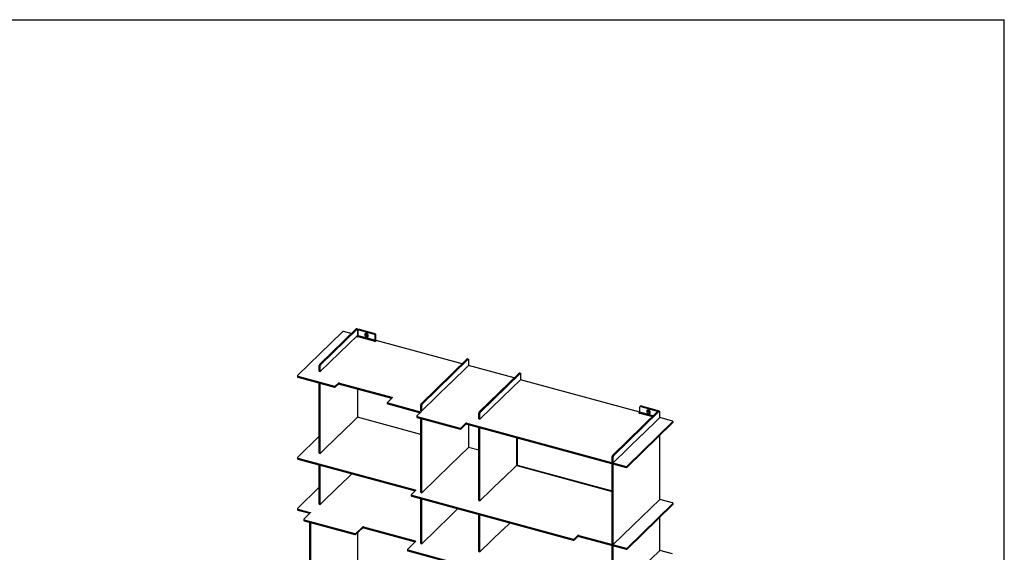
# Model space of a CAD drawing. Header units: millimetres. Extents: x 2576 to 14724, y 480 to 4785.
# Tile 7 of 7: x 11649 to 14724, y 3122 to 4785. Entities that reach past the tile are written whole.
import ezdxf

# ---------------------------------------------------------------- set-up
doc = ezdxf.new("R2010")
doc.units = ezdxf.units.MM
doc.header["$LTSCALE"] = 18
doc.linetypes.add('SLD-Solido', pattern=[0])
doc.layers.add('QUOTE', color=1, linetype='SLD-Solido')
doc.layers.add('SCHIZZI', color=9, linetype='Continuous')

msp = doc.modelspace()

# ---------------------------------------------------------------- linework, layer by layer
for p, q in [((12585.87, 3709.12), (12699.61, 3820.13)), ((12589.05, 3708.25), (12702.79, 3819.26)), ((12699.61, 3820.13), (12702.79, 3819.26)), ((12703.42, 3819.52), (12700.24, 3820.39)), ((12703.91, 3818.3), (12703.91, 3799.39)), ((12705.63, 3798.63), (12705.63, 3815.6)), ((12707.75, 3818.38), (12706.07, 3816.74)), ((12709.43, 3818.72), (12707.75, 3817.08)), ((12707.75, 3817.08), (12756.57, 3803.81)), ((12709.43, 3818.72), (12758.25, 3805.45)), ((12657.05, 3810.99), (12516.48, 3673.79)), ((12704.12, 3799.59), (12648.12, 3744.93)), ((12684.13, 3805.03), (12660.29, 3811.51)), ((12705.63, 3799.07), (12702.35, 3795.88)), ((12702.35, 3795.88), (12703.95, 3795.45)), ((12703.95, 3795.45), (12704.79, 3796.27)), ((12705.63, 3799.18), (12704.12, 3799.59)), ((12704.79, 3796.27), (12757.85, 3781.85)), ((12758.69, 3784.21), (12705.63, 3798.63)), ((12756.57, 3803.81), (12758.25, 3805.45)), ((12758.6, 3780.59), (12761.96, 3783.87)), ((12760.37, 3802.82), (12758.69, 3801.18)), ((12758.69, 3801.18), (12758.69, 3784.21)), ((12758.69, 3784.21), (12760.37, 3785.85)), ((12760.37, 3802.82), (12760.37, 3785.85)), ((13030.54, 3710.88), (12761.96, 3783.87)), ((12757.85, 3781.85), (12757.01, 3781.03)), ((12757.01, 3781.03), (12758.6, 3780.59)), ((12757.85, 3781.85), (12757.85, 3780.8)), ((12647.91, 3745.19), (12587.93, 3686.66)), ((12648.12, 3744.93), (12647.74, 3745.03)), ((12647.91, 3744.99), (12647.91, 3745.19)), ((12902.75, 3586.15), (13046.02, 3725.98)), ((12905.93, 3585.28), (13049.2, 3725.12)), ((13046.02, 3725.98), (13049.2, 3725.12)), ((13049.83, 3725.37), (13046.64, 3726.24)), ((13050.32, 3724.15), (13050.32, 3705.24)), ((12584.75, 3705.97), (12587.93, 3705.1)), ((12584.75, 3687.52), (12584.75, 3705.97)), ((12585.87, 3709.12), (12589.05, 3708.25)), ((12587.93, 3686.66), (12587.93, 3705.1)), ((13050.53, 3705.45), (12994.53, 3650.78)), ((13193.13, 3666.69), (13050.53, 3705.45)), ((12516.2, 3673.21), (12516.2, 3670.13)), ((12517.48, 3672.12), (12632.06, 3641.04)), ((12517.48, 3672.12), (12517.48, 3669.03)), ((12517.48, 3669.03), (12632.06, 3637.95)), ((12584.75, 3687.52), (12587.93, 3686.66)), ((13084.48, 3560.64), (13208.61, 3681.79)), ((13087.66, 3559.78), (13211.79, 3680.93)), ((13213.12, 3661.26), (13157.12, 3606.6)), ((13208.61, 3681.79), (13211.79, 3680.93)), ((13212.42, 3681.19), (13209.24, 3682.05)), ((13212.91, 3679.96), (13212.91, 3661.05)), ((13586.29, 3559.84), (13213.12, 3661.26)), ((12584.75, 3432.05), (12584.75, 3650.79)), ((12587.93, 3431.18), (12587.93, 3649.92)), ((12632.06, 3641.04), (12632.06, 3637.95)), ((12635.3, 3641.55), (12644.21, 3650.25)), ((12635.3, 3638.47), (12644.21, 3647.17)), ((12635.3, 3641.55), (12635.3, 3638.47)), ((12644.21, 3650.25), (12644.21, 3647.17)), ((12647.46, 3650.77), (12810.99, 3606.33)), ((12647.46, 3650.77), (12647.46, 3647.69)), ((12647.46, 3647.69), (12810.64, 3603.34)), ((12703.91, 3632.34), (12703.91, 3543.91)), ((12994.32, 3650.95), (12904.81, 3563.59)), ((12994.53, 3650.78), (12994.23, 3650.86)), ((12994.32, 3650.84), (12994.32, 3650.95)), ((12811.99, 3604.66), (12797.43, 3590.44)), ((12810.99, 3606.33), (12810.99, 3603.68)), ((13156.91, 3606.86), (13086.54, 3538.18)), ((13157.12, 3606.6), (13156.74, 3606.7)), ((13156.91, 3606.65), (13156.91, 3606.86)), ((12797.15, 3589.87), (12797.15, 3586.78)), ((12798.43, 3588.77), (12900.32, 3561.08)), ((12798.43, 3588.77), (12798.43, 3585.69)), ((12798.43, 3585.69), (12899.97, 3558.09)), ((12901.63, 3583), (12904.81, 3582.13)), ((12901.63, 3564.45), (12901.63, 3583)), ((12902.75, 3586.15), (12905.93, 3585.28)), ((12904.81, 3563.59), (12904.81, 3582.13)), ((13586.29, 3559.28), (13586.29, 3576.26)), ((13588.42, 3579.04), (13586.74, 3577.4)), ((13590.1, 3579.38), (13588.42, 3577.74)), ((13588.42, 3577.74), (13637.24, 3564.47)), ((13590.1, 3579.38), (13638.92, 3566.11)), ((12704.12, 3544.12), (12648.12, 3489.46)), ((12901.63, 3490.44), (12704.12, 3544.12)), ((12889.28, 3547.36), (12889.28, 3544.27)), ((12901.32, 3559.41), (12889.56, 3547.94)), ((12890.56, 3546.27), (13024.29, 3509.92)), ((12890.56, 3546.27), (12890.56, 3543.18)), ((12890.56, 3543.18), (13024.29, 3506.84)), ((12900.32, 3561.08), (12900.32, 3558.44)), ((12901.63, 3564.45), (12904.81, 3563.59)), ((12901.63, 3309.08), (12901.63, 3540.17)), ((12904.81, 3308.22), (12904.81, 3539.31)), ((13083.36, 3557.49), (13086.54, 3556.62)), ((13083.36, 3539.05), (13083.36, 3557.49)), ((13083.36, 3539.05), (13086.54, 3538.18)), ((13084.48, 3560.64), (13087.66, 3559.78)), ((13086.54, 3538.18), (13086.54, 3556.62)), ((13500.39, 3424.15), (13643.32, 3563.65)), ((13503.58, 3423.29), (13646.5, 3562.78)), ((13586.29, 3559.73), (13583.02, 3556.53)), ((13583.02, 3556.53), (13584.61, 3556.1)), ((13584.61, 3556.1), (13585.45, 3556.92)), ((13585.45, 3556.92), (13625.32, 3546.09)), ((13627.4, 3548.11), (13586.29, 3559.28)), ((13647.83, 3543.11), (13591.83, 3488.45)), ((13637.24, 3564.47), (13638.92, 3566.11)), ((13641.04, 3563.47), (13639.36, 3561.83)), ((13639.36, 3561.83), (13639.36, 3559.79)), ((13641.04, 3563.47), (13641.04, 3561.43)), ((13643.32, 3563.65), (13646.5, 3562.78)), ((13647.13, 3563.04), (13643.95, 3563.91)), ((13647.62, 3561.82), (13647.62, 3542.91)), ((13688.05, 3532.18), (13647.83, 3543.11)), ((13024.29, 3509.92), (13024.29, 3506.84)), ((13027.53, 3510.44), (13042.68, 3525.05)), ((13027.53, 3507.35), (13042.68, 3521.97)), ((13027.53, 3510.44), (13027.53, 3507.35)), ((13042.68, 3525.05), (13042.68, 3521.97)), ((13045.92, 3525.57), (13542.9, 3390.5)), ((13045.92, 3525.57), (13045.92, 3522.48)), ((13045.92, 3522.48), (13542.9, 3387.42)), ((13050.32, 3521.29), (13050.32, 3449.77)), ((13083.36, 3283.57), (13083.36, 3512.31)), ((13086.54, 3282.71), (13086.54, 3511.44)), ((13546.14, 3391.02), (13689.06, 3530.51)), ((13546.14, 3387.93), (13689.06, 3527.42)), ((13689.06, 3530.51), (13689.06, 3527.42)), ((13689.33, 3528), (13689.33, 3531.09)), ((12584.75, 3484.95), (12516.48, 3418.32)), ((12647.91, 3489.72), (12587.93, 3431.18)), ((12648.12, 3489.46), (12647.74, 3489.56)), ((12647.91, 3489.52), (12647.91, 3489.72)), ((13200.64, 3480.43), (13200.64, 3395.33)), ((13202.88, 3479.83), (13202.88, 3394.41)), ((13591.62, 3488.71), (13502.46, 3401.69)), ((13591.83, 3488.45), (13591.45, 3488.55)), ((13591.62, 3488.51), (13591.62, 3488.71)), ((13647.62, 3486.98), (13647.62, 3287.43)), ((13050.53, 3449.97), (12994.53, 3395.31)), ((13083.36, 3441.05), (13050.53, 3449.97)), ((12516.2, 3417.74), (12516.2, 3414.65)), ((12517.48, 3416.65), (12884.42, 3316.92)), ((12517.48, 3416.65), (12517.48, 3413.56)), ((12517.48, 3413.56), (12884.07, 3313.93)), ((12584.75, 3432.05), (12587.93, 3431.18)), ((13499.27, 3421), (13502.46, 3420.14)), ((13499.27, 3402.56), (13499.27, 3421)), ((13500.39, 3424.15), (13503.58, 3423.29)), ((13502.46, 3401.69), (13502.46, 3420.14)), ((12584.75, 3272.79), (12584.75, 3395.28)), ((12587.93, 3271.93), (12587.93, 3394.41)), ((12994.32, 3395.57), (12904.81, 3308.22)), ((12994.53, 3395.31), (12994.15, 3395.41)), ((12994.32, 3395.37), (12994.32, 3395.57)), ((13201.13, 3394.08), (13157.12, 3351.12)), ((13201.13, 3393.74), (13201.13, 3394.82)), ((13201.44, 3392.9), (13499.26, 3311.96)), ((13202.88, 3394.41), (13499.26, 3313.86)), ((13499.24, 3147.03), (13499.27, 3399.06)), ((13499.27, 3402.56), (13502.46, 3401.69)), ((13499.27, 3399.06), (13499.44, 3399.23)), ((13499.27, 3399.06), (13502.46, 3398.2)), ((13502.42, 3146.16), (13502.46, 3398.2)), ((13502.46, 3398.2), (13502.63, 3398.36)), ((13542.9, 3390.5), (13542.9, 3387.42)), ((13546.14, 3391.02), (13546.14, 3387.93)), ((12686.47, 3367.63), (12648.12, 3330.2)), ((12584.75, 3325.69), (12516.48, 3259.06)), ((12647.91, 3330.46), (12587.93, 3271.93)), ((12648.12, 3330.2), (12647.74, 3330.3)), ((12647.91, 3330.26), (12647.91, 3330.46)), ((13156.91, 3351.39), (13086.54, 3282.71)), ((13157.12, 3351.12), (13156.74, 3351.22)), ((13156.91, 3351.18), (13156.91, 3351.39)), ((12872.15, 3301.99), (12872.15, 3298.91)), ((12885.42, 3315.25), (12872.43, 3302.57)), ((12873.43, 3300.9), (13378.03, 3163.76)), ((12873.43, 3300.9), (12873.43, 3297.81)), ((12873.43, 3297.81), (13378.03, 3160.67)), ((12884.42, 3316.92), (12884.42, 3314.27)), ((12901.63, 3309.08), (12904.81, 3308.22)), ((12584.75, 3272.79), (12587.93, 3271.93)), ((12901.63, 3149.82), (12901.63, 3290.15)), ((12904.81, 3148.96), (12904.81, 3289.28)), ((13083.36, 3283.57), (13086.54, 3282.71)), ((13546.14, 3135.55), (13689.06, 3275.04)), ((13546.14, 3132.46), (13689.06, 3271.95)), ((13647.83, 3287.64), (13591.83, 3232.98)), ((13688.05, 3276.71), (13647.83, 3287.64)), ((13689.06, 3275.04), (13689.06, 3271.95)), ((13689.33, 3272.53), (13689.33, 3275.61)), ((12516.2, 3258.48), (12516.2, 3255.39)), ((12517.48, 3257.39), (12555.69, 3247)), ((12517.48, 3257.39), (12517.48, 3254.3)), ((12517.48, 3254.3), (12555.34, 3244.01)), ((12556.69, 3245.33), (12536.53, 3225.66)), ((12555.69, 3247), (12555.69, 3244.36)), ((12994.32, 3236.32), (12904.81, 3148.96)), ((12994.66, 3236.02), (12994.15, 3236.16)), ((12994.32, 3236.11), (12994.32, 3236.32)), ((13017.77, 3258.58), (12994.66, 3236.02)), ((13083.36, 3124.32), (13083.36, 3240.76)), ((13086.54, 3123.45), (13086.54, 3239.89)), ((13591.62, 3233.22), (13502.42, 3146.16)), ((13591.83, 3232.98), (13591.47, 3233.07)), ((13591.62, 3233.03), (13591.62, 3233.22)), ((13647.62, 3231.51), (13647.62, 3128.01)), ((12536.25, 3225.08), (12536.25, 3221.99)), ((12537.53, 3223.99), (12695.88, 3180.95)), ((12537.53, 3223.99), (12537.53, 3220.9)), ((12537.53, 3220.9), (12695.88, 3177.86)), ((12555.51, 2932.38), (12555.51, 3216.01)), ((12558.69, 2931.51), (12558.69, 3215.15)), ((12699.12, 3181.47), (12719.28, 3201.14)), ((12699.12, 3178.38), (12719.28, 3198.06)), ((12719.28, 3201.14), (12719.28, 3198.06)), ((12722.53, 3201.66), (12884.42, 3157.66)), ((12722.53, 3201.66), (12722.53, 3198.58)), ((12722.53, 3198.58), (12884.07, 3154.67)), ((13180.37, 3214.39), (13157.25, 3191.83)), ((12695.88, 3180.95), (12695.88, 3177.86)), ((12699.12, 3181.47), (12699.12, 3178.38)), ((12703.91, 3183.05), (12703.91, 3072.62)), ((13156.91, 3192.13), (13086.54, 3123.45)), ((13157.25, 3191.83), (13156.74, 3191.97)), ((13156.91, 3191.92), (13156.91, 3192.13)), ((13381.28, 3164.27), (13391.92, 3174.66)), ((13381.28, 3161.19), (13391.92, 3171.58)), ((13391.92, 3174.66), (13391.92, 3171.58)), ((13395.16, 3175.18), (13542.9, 3135.03)), ((13395.16, 3175.18), (13395.16, 3172.09)), ((13395.16, 3172.09), (13542.9, 3131.94)), ((12885.42, 3155.99), (12860.22, 3131.39)), ((12884.42, 3157.66), (12884.42, 3155.01)), ((12901.63, 3149.82), (12904.81, 3148.96)), ((13378.03, 3163.76), (13378.03, 3160.67)), ((13381.28, 3164.27), (13381.28, 3161.19)), ((13499.22, 2987.77), (13499.24, 3143.53)), ((13499.24, 3147.03), (13502.42, 3146.16)), ((13499.24, 3143.53), (13499.46, 3143.75)), ((13499.24, 3143.53), (13502.42, 3142.66)), ((13502.4, 2986.9), (13502.42, 3142.66)), ((13502.42, 3142.66), (13502.65, 3142.88)), ((12859.94, 3130.82), (12859.94, 3127.73)), ((12861.22, 3129.72), (13365.83, 2992.58)), ((12861.22, 3129.72), (12861.22, 3126.64)), ((12861.22, 3126.64), (13365.83, 2989.5)), ((13083.36, 3124.32), (13086.54, 3123.45)), ((13542.9, 3135.03), (13542.9, 3131.94)), ((13546.14, 3135.55), (13546.14, 3132.46)), ((13647.96, 3128.35), (13591.96, 3073.68)), ((13688.06, 3117.45), (13647.96, 3128.35))]:
    msp.add_line(p, q)
at = {"flags": 128}
for points in [[(12702.79, 3819.26), (12703.01, 3819.44), (12703.22, 3819.52), (12703.41, 3819.52), (12703.58, 3819.43), (12703.72, 3819.26), (12703.82, 3819), (12703.89, 3818.68), (12703.91, 3818.3)], [(12732.16, 3794.81), (12733.59, 3794.61), (12734.92, 3794.78), (12736.06, 3795.32), (12736.94, 3796.19), (12737.49, 3797.33), (12737.68, 3798.66), (12737.49, 3800.1), (12736.94, 3801.54), (12736.06, 3802.88), (12734.92, 3804.04), (12733.59, 3804.94), (12732.16, 3805.51), (12730.73, 3805.72), (12729.4, 3805.54), (12728.26, 3805.01), (12727.38, 3804.14), (12726.83, 3803), (12726.64, 3801.66), (12726.83, 3800.23), (12727.38, 3798.79), (12728.26, 3797.44), (12729.4, 3796.28), (12730.73, 3795.38), (12732.16, 3794.81)], [(12733.53, 3798.67), (12734.59, 3798.58), (12735.5, 3798.88), (12736.14, 3799.53), (12736.44, 3800.45), (12736.34, 3801.51), (12735.86, 3802.57), (12735.07, 3803.49), (12734.07, 3804.14), (12732.99, 3804.43), (12731.99, 3804.32), (12731.2, 3803.84), (12730.72, 3803.04), (12730.62, 3802.03), (12730.92, 3800.95), (12731.56, 3799.95), (12732.48, 3799.15), (12733.53, 3798.67)], [(12731.39, 3804), (12731.03, 3803.34), (12730.93, 3802.33), (12731.23, 3801.25), (12731.87, 3800.25), (12732.78, 3799.45), (12733.84, 3798.97)], [(13049.2, 3725.12), (13049.42, 3725.29), (13049.63, 3725.38), (13049.82, 3725.38), (13049.99, 3725.29), (13050.13, 3725.11), (13050.23, 3724.86), (13050.3, 3724.53), (13050.32, 3724.15)], [(12516.2, 3670.13), (12516.22, 3670), (12516.31, 3669.76), (12516.49, 3669.54), (12516.76, 3669.34), (12517.09, 3669.17), (12517.48, 3669.03)], [(12516.48, 3673.79), (12516.3, 3673.57), (12516.21, 3673.33), (12516.22, 3673.09), (12516.31, 3672.85), (12516.49, 3672.62), (12516.76, 3672.42), (12517.09, 3672.25), (12517.48, 3672.12)], [(13211.79, 3680.93), (13212.01, 3681.1), (13212.22, 3681.19), (13212.41, 3681.19), (13212.58, 3681.1), (13212.72, 3680.92), (13212.83, 3680.67), (13212.89, 3680.34), (13212.91, 3679.96)], [(12810.99, 3606.33), (12811.38, 3606.19), (12811.72, 3606.02), (12811.98, 3605.82), (12812.16, 3605.6), (12812.26, 3605.36), (12812.26, 3605.12), (12812.17, 3604.88), (12811.99, 3604.66)], [(12797.15, 3586.78), (12797.17, 3586.65), (12797.26, 3586.42), (12797.44, 3586.19), (12797.71, 3585.99), (12798.04, 3585.82), (12798.43, 3585.69)], [(12797.43, 3590.44), (12797.25, 3590.22), (12797.16, 3589.98), (12797.17, 3589.74), (12797.26, 3589.5), (12797.44, 3589.28), (12797.71, 3589.08), (12798.04, 3588.91), (12798.43, 3588.77)], [(12889.28, 3544.27), (12889.29, 3544.15), (12889.39, 3543.91), (12889.57, 3543.68), (12889.83, 3543.48), (12890.17, 3543.31), (12890.56, 3543.18)], [(12889.56, 3547.94), (12889.38, 3547.71), (12889.29, 3547.47), (12889.29, 3547.23), (12889.39, 3546.99), (12889.57, 3546.77), (12889.83, 3546.57), (12890.17, 3546.4), (12890.56, 3546.27)], [(12900.32, 3561.08), (12900.71, 3560.95), (12901.04, 3560.78), (12901.31, 3560.58), (12901.49, 3560.36), (12901.58, 3560.12), (12901.59, 3559.88), (12901.5, 3559.64), (12901.32, 3559.41)], [(13612.83, 3555.47), (13614.26, 3555.26), (13615.59, 3555.43), (13616.73, 3555.97), (13617.61, 3556.84), (13618.16, 3557.98), (13618.35, 3559.32), (13618.16, 3560.75), (13617.61, 3562.19), (13616.73, 3563.54), (13615.59, 3564.7), (13614.26, 3565.59), (13612.83, 3566.16), (13611.4, 3566.37), (13610.07, 3566.2), (13608.92, 3565.66), (13608.05, 3564.79), (13607.5, 3563.65), (13607.31, 3562.32), (13607.5, 3560.88), (13608.05, 3559.44), (13608.92, 3558.09), (13610.07, 3556.93), (13611.4, 3556.04), (13612.83, 3555.47)], [(13614.2, 3559.33), (13615.25, 3559.23), (13616.17, 3559.53), (13616.81, 3560.18), (13617.11, 3561.1), (13617.01, 3562.17), (13616.53, 3563.23), (13615.74, 3564.14), (13614.74, 3564.79), (13613.66, 3565.08), (13612.66, 3564.98), (13611.87, 3564.49), (13611.39, 3563.69), (13611.29, 3562.68), (13611.59, 3561.6), (13612.23, 3560.6), (13613.14, 3559.8), (13614.2, 3559.33)], [(13612.06, 3564.66), (13611.7, 3563.99), (13611.6, 3562.98), (13611.89, 3561.9), (13612.54, 3560.9), (13613.45, 3560.1), (13614.51, 3559.63)], [(13646.5, 3562.78), (13646.72, 3562.96), (13646.93, 3563.04), (13647.12, 3563.04), (13647.29, 3562.95), (13647.43, 3562.78), (13647.53, 3562.52), (13647.6, 3562.2), (13647.62, 3561.82)], [(13689.06, 3530.51), (13689.23, 3530.74), (13689.32, 3530.97), (13689.32, 3531.22), (13689.23, 3531.45), (13689.05, 3531.68), (13688.78, 3531.88), (13688.45, 3532.05), (13688.05, 3532.18)], [(12516.2, 3414.65), (12516.21, 3414.53), (12516.31, 3414.29), (12516.49, 3414.06), (12516.75, 3413.86), (12517.09, 3413.69), (12517.48, 3413.56)], [(12516.48, 3418.32), (12516.3, 3418.09), (12516.21, 3417.85), (12516.21, 3417.61), (12516.31, 3417.37), (12516.49, 3417.15), (12516.75, 3416.95), (12517.09, 3416.78), (12517.48, 3416.65)], [(12872.15, 3298.91), (12872.16, 3298.78), (12872.26, 3298.54), (12872.44, 3298.32), (12872.7, 3298.12), (12873.04, 3297.95), (12873.43, 3297.81)], [(12872.43, 3302.57), (12872.25, 3302.35), (12872.16, 3302.11), (12872.16, 3301.86), (12872.26, 3301.63), (12872.44, 3301.4), (12872.7, 3301.2), (12873.04, 3301.03), (12873.43, 3300.9)], [(12884.42, 3316.92), (12884.81, 3316.79), (12885.14, 3316.62), (12885.41, 3316.42), (12885.59, 3316.19), (12885.68, 3315.96), (12885.69, 3315.71), (12885.6, 3315.48), (12885.42, 3315.25)], [(13689.06, 3275.04), (13689.23, 3275.26), (13689.32, 3275.5), (13689.32, 3275.74), (13689.23, 3275.98), (13689.05, 3276.2), (13688.78, 3276.4), (13688.45, 3276.57), (13688.05, 3276.71)], [(12516.2, 3255.39), (12516.21, 3255.27), (12516.31, 3255.03), (12516.49, 3254.81), (12516.75, 3254.61), (12517.09, 3254.44), (12517.48, 3254.3)], [(12516.48, 3259.06), (12516.3, 3258.83), (12516.21, 3258.6), (12516.21, 3258.35), (12516.31, 3258.12), (12516.49, 3257.89), (12516.75, 3257.69), (12517.09, 3257.52), (12517.48, 3257.39)], [(12555.69, 3247), (12556.08, 3246.87), (12556.42, 3246.7), (12556.68, 3246.5), (12556.86, 3246.28), (12556.96, 3246.04), (12556.96, 3245.8), (12556.87, 3245.56), (12556.69, 3245.33)], [(12536.25, 3221.99), (12536.27, 3221.87), (12536.36, 3221.63), (12536.54, 3221.4), (12536.81, 3221.2), (12537.14, 3221.03), (12537.53, 3220.9)], [(12536.53, 3225.66), (12536.35, 3225.43), (12536.26, 3225.19), (12536.27, 3224.95), (12536.36, 3224.71), (12536.54, 3224.49), (12536.81, 3224.29), (12537.14, 3224.12), (12537.53, 3223.99)], [(12884.42, 3157.66), (12884.81, 3157.53), (12885.14, 3157.36), (12885.41, 3157.16), (12885.59, 3156.93), (12885.68, 3156.7), (12885.69, 3156.45), (12885.6, 3156.22), (12885.42, 3155.99)], [(12859.94, 3127.73), (12859.95, 3127.6), (12860.05, 3127.37), (12860.23, 3127.14), (12860.49, 3126.94), (12860.83, 3126.77), (12861.22, 3126.64)], [(12860.22, 3131.39), (12860.04, 3131.17), (12859.95, 3130.93), (12859.95, 3130.69), (12860.05, 3130.45), (12860.23, 3130.23), (12860.49, 3130.03), (12860.83, 3129.86), (12861.22, 3129.72)]]:
    msp.add_lwpolyline(points, dxfattribs=at)
for centre, radius, start, end in [((12700.13, 3819.75), 0.649, 80.73183, 143.96753), ((12707.19, 3815.63), 1.56, 68.8623, 180.92226), ((12708.89, 3817.09), 1.72, 71.58383, 131.32619), ((12659.19, 3807.97), 3.7, 72.69603, 125.39891), ((12701.95, 3798.61), 3.68, 320.51294, 0.34344), ((12734.6, 3801.2), 2.35, 251.17101, 306.10709), ((12755.78, 3801.01), 2.91, 3.39156, 74.33381), ((12755.01, 3784.19), 3.68, 320.51294, 0.34344), ((12757.46, 3802.65), 2.91, 3.39156, 74.33381), ((12747.95, 3786.07), 12.42, 338.15916, 358.96821), ((13046.54, 3725.6), 0.649, 80.73183, 143.96753), ((12589.66, 3705.99), 4.91, 140.51294, 180.34344), ((12592.84, 3705.13), 4.91, 140.51294, 180.34344), ((13209.13, 3681.41), 0.649, 80.73183, 143.96753), ((12633.16, 3644.57), 3.7, 252.71683, 305.40105), ((12633.16, 3641.48), 3.7, 252.71683, 305.40105), ((12646.36, 3647.24), 3.7, 72.69603, 125.39891), ((12646.36, 3644.15), 3.7, 72.69603, 125.39891), ((12906.54, 3583.03), 4.91, 140.51294, 180.34344), ((12909.72, 3582.16), 4.91, 140.51294, 180.34344), ((13587.85, 3576.28), 1.56, 68.8623, 180.92226), ((13589.55, 3577.75), 1.72, 71.58383, 131.32619), ((13088.27, 3557.52), 4.91, 140.51294, 180.34344), ((13091.45, 3556.65), 4.91, 140.51294, 180.34344), ((13582.61, 3559.26), 3.68, 320.51294, 0.34344), ((13615.27, 3561.85), 2.35, 251.17101, 306.10709), ((13636.45, 3561.66), 2.91, 3.39156, 74.33381), ((13638.13, 3563.3), 2.91, 3.39156, 74.33381), ((13643.84, 3563.27), 0.649, 80.73191, 143.96745), ((13025.39, 3513.45), 3.7, 252.69603, 305.39891), ((13025.39, 3510.37), 3.7, 252.69603, 305.39891), ((13044.82, 3522.04), 3.7, 72.70671, 125.40001), ((13044.82, 3518.95), 3.7, 72.70671, 125.40001), ((13688.54, 3528.03), 0.797, 310.64016, 357.99738), ((13504.18, 3421.03), 4.91, 140.5131, 180.34861), ((13507.37, 3420.17), 4.91, 140.5131, 180.34861), ((13544, 3394.03), 3.7, 252.69609, 305.39868), ((13544, 3390.95), 3.7, 252.69609, 305.39868), ((13688.54, 3272.56), 0.797, 310.64016, 357.99738), ((12721.43, 3198.13), 3.7, 72.69603, 125.39891), ((12721.43, 3195.04), 3.7, 72.69603, 125.39891), ((12696.98, 3184.48), 3.7, 252.69603, 305.39891), ((12696.98, 3181.4), 3.7, 252.69603, 305.39891), ((13394.06, 3171.65), 3.7, 72.69603, 125.39891), ((13394.06, 3168.56), 3.7, 72.69603, 125.39891), ((13379.13, 3167.29), 3.7, 252.69603, 305.39891), ((13379.13, 3164.2), 3.7, 252.69603, 305.39891), ((13544, 3138.56), 3.7, 252.69609, 305.39868), ((13544, 3135.48), 3.7, 252.69609, 305.39868)]:
    msp.add_arc(centre, radius, start, end)
for points, knots in [([(13202.88, 3394.41), (13202.43, 3394.46), (13201.53, 3394.54), (13200.75, 3394.92), (13200.72, 3395.21), (13200.7, 3395.34)], [0, 0, 0, 0, 0.36169199, 0.72338398, 1, 1, 1, 1]), ([(13201.13, 3393.74), (13201.18, 3393.45), (13201.29, 3392.88), (13201.58, 3392.85), (13202.07, 3393.37), (13202.62, 3394.07), (13202.88, 3394.41)], [0, 0, 0, 0, 0.2546813, 0.5095731, 0.7644661, 1, 1, 1, 1])]:
    msp.add_open_spline(points, degree=3, knots=knots)
at = {"layer": 'QUOTE', "color": 7, "true_color": 0xffffff}
msp.add_line((8574.05, 4785.15), (14723.76, 4785.15), dxfattribs=at)
at = {"layer": 'SCHIZZI', "color": 7, "true_color": 0xffffff}
msp.add_line((14724.05, 480.15), (14723.76, 4785.15), dxfattribs=at)

doc.saveas('drawing.dxf')
